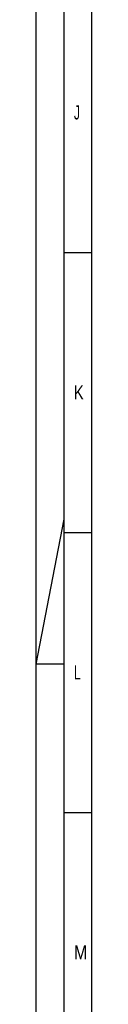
# Model space of a CAD drawing. Header units: millimetres. Extents: x 0 to 1189, y 0 to 841.
# Tile 5 of 106: x 0 to 10, y 236 to 412. Entities that reach past the tile are written whole.
import ezdxf

# ---------------------------------------------------------------- set-up
doc = ezdxf.new("R2010")
doc.units = ezdxf.units.MM
doc.header["$LTSCALE"] = 65.395
doc.layers.get('0').update_dxf_attribs({"linetype": 'CONTINUOUS'})
doc.styles.add('TEXTSTYLE_2', font='txt')

msp = doc.modelspace()

# ---------------------------------------------------------------- linework, layer by layer
at = {"color": 5, "linetype": 'Continuous'}
for p, q in [((0, 0), (0, 841)), ((10, 10), (10, 831)), ((5, 370.5), (10, 370.5)), ((0, 297), (5, 322.90476)), ((5, 320.5), (10, 320.5)), ((5, 297), (0, 297)), ((5, 270.5), (10, 270.5))]:
    msp.add_line(p, q, dxfattribs=at)
at = {"color": 6, "linetype": 'Continuous'}
msp.add_line((5, 5), (5, 836), dxfattribs=at)

# ---------------------------------------------------------------- texts
at = {"color": 5, "linetype": 'Continuous', "style": 'TEXTSTYLE_2'}
for s, width, p in [('J', 0.642857, (6.77091, 394.271)), ('K', 0.785714, (6.77091, 344.271)), ('L', 0.642857, (6.77091, 294.271)), ('M', 0.857143, (6.77091, 244.271))]:
    msp.add_text(s, height=2.50001, dxfattribs=dict(at, width=width)).set_placement(p)

doc.saveas('drawing.dxf')
